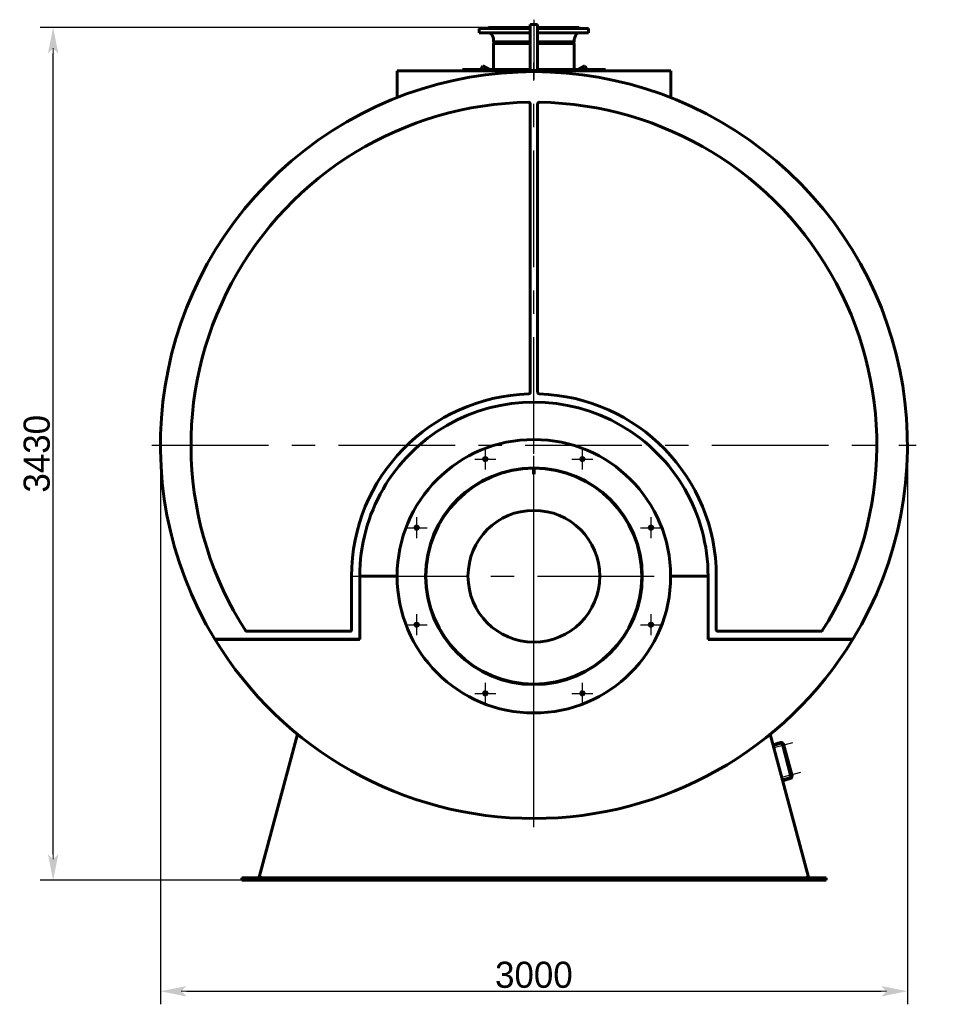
# Model space of a CAD drawing. Header units: millimetres. Extents: x 0 to 6430, y -148 to 841.
# Tile 4 of 6: x 3296 to 3545, y -148 to 116. Entities that reach past the tile are written whole.
import ezdxf

# ---------------------------------------------------------------- set-up
doc = ezdxf.new("R2010")
doc.units = ezdxf.units.MM
for name, pattern in [('CENTER_per1_scale0.163386', [8.3, 5.1875, -1.0375, 1.0375, -1.0375]), ('CENTER_per1_scale0.275591', [14, 8.75, -1.75, 1.75, -1.75]), ('CENTER_per1_scale0.297346', [15.105155, 9.440722, -1.888144, 1.888144, -1.888144]), ('CENTER_per1_scale0.354331', [18, 11.25, -2.25, 2.25, -2.25]), ('CENTER_per1c_scale0.984955', [50.035714, 31.272321, -6.254464, 6.254464, -6.254464]), ('CENTER_per3_scale0.826082', [41.964948, 26.228093, -5.245619, 5.245619, -5.245619]), ('CENTER_per3c_scale0.985564', [50.066667, 31.291667, -6.258333, 6.258333, -6.258333])]:
    doc.linetypes.add(name, pattern=pattern)
doc.styles.add('TextStyle_1', font='T-FLEX Type A.TTF', dxfattribs={"height": 7})
doc.dimstyles.new('DIM_ST_2', dxfattribs={"dimtxt": 7, "dimasz": 7, "dimexe": 3.5, "dimexo": 0, "dimgap": 0.875, "dimtad": 1, "dimlfac": 14.999999, "dimrnd": 0.01, "dimdsep": 46, "dimtxsty": 'TextStyle_1', "dimblk": 'Arrow_3_C7_Status', "dimcen": 0.09, "dimclrd": 7, "dimclre": 7, "dimclrt": 7, "dimazin": 0, "dimtfac": 1, "dimtdec": 0, "dimtmove": 0, "dimatfit": 0, "dimldrblk": 'NONE', "dimfxl": 1, "dimtvp": 1, "dimtolj": 1, "dimarcsym": 0})
doc.dimstyles.new('DIM_ST_3', dxfattribs={"dimtxt": 7, "dimasz": 7, "dimexe": 3.5, "dimexo": 0, "dimgap": 0.875, "dimtad": 1, "dimlfac": 14.999999, "dimrnd": 0.01, "dimdsep": 46, "dimtxsty": 'TextStyle_1', "dimblk": 'Arrow_3_C7_Status', "dimcen": 0.09, "dimclrd": 7, "dimclre": 7, "dimclrt": 7, "dimazin": 0, "dimtfac": 1, "dimtdec": 0, "dimtmove": 0, "dimatfit": 0, "dimldrblk": 'NONE', "dimfxl": 1, "dimtvp": 1, "dimtolj": 1, "dimarcsym": 0})

# ---------------------------------------------------------------- blocks, each defined once
blk = doc.blocks.new('Arrow_3_C7_Status')
at = {"color": 7, "linetype": 'Continuous', "lineweight": 0}
blk.add_line((-1, 0), (-0.8, 0), dxfattribs=at)
at = {"color": 7}
blk.add_solid([(-1, -0.2), (0, 0), (-0.8, 0), (-1, 0.2)], dxfattribs=at)
blk = doc.blocks.new('*D9')
at = {"color": 7, "lineweight": -2}
for p, q in [((-100.13, 1.93), (-100.13, -148.02)), ((100.13, 1.93), (100.13, -148.02)), ((-93.13, -144.52), (93.13, -144.52))]:
    blk.add_line(p, q, dxfattribs=at)
at = {"layer": 'Defpoints', "color": 0}
for p in [(-100.13, 1.93), (100.13, 1.93), (100.13, -144.52)]:
    blk.add_point(p, dxfattribs=at)
at = {"color": 7, "lineweight": -2, "xscale": 7, "yscale": 7, "zscale": 7}
for p, rotation in [((-100.13, -144.52), 180), ((100.13, -144.52), 360)]:
    blk.add_blockref('Arrow_3_C7_Status', p, dxfattribs=dict(at, rotation=rotation))
at = {"color": 7, "insert": (0, -140.15), "char_height": 7, "attachment_point": 5, "style": 'TextStyle_1'}
blk.add_mtext('\\A1;3000{\\H0.5x;\\S^ ;} ', dxfattribs=at)
blk = doc.blocks.new('_None')
blk = doc.blocks.new('*D10')
at = {"color": 7, "lineweight": -2}
for p, q in [((-12.17, 113.93), (-132.39, 113.93)), ((-128.89, -107.73), (-128.89, 106.93)), ((-78.33, -114.73), (-132.39, -114.73))]:
    blk.add_line(p, q, dxfattribs=at)
at = {"layer": 'Defpoints', "color": 0}
for p in [(-128.89, 113.93), (-12.17, 113.93), (-78.33, -114.73)]:
    blk.add_point(p, dxfattribs=at)
at = {"color": 7, "lineweight": -2, "xscale": 7, "yscale": 7, "zscale": 7}
for p, rotation in [((-128.89, 113.93), 89.99999999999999), ((-128.89, -114.73), 270)]:
    blk.add_blockref('Arrow_3_C7_Status', p, dxfattribs=dict(at, rotation=rotation))
at = {"color": 7, "insert": (-133.27, -0.4), "char_height": 7, "attachment_point": 5, "rotation": 90, "style": 'TextStyle_1'}
blk.add_mtext('\\A1;3430{\\H0.5x;\\S^ ;}', dxfattribs=at)
blk = doc.blocks.new('Проекция_10')
at = {"color": 7, "linetype": 'Continuous', "lineweight": 60}
for p, q in [((-14.66667, 113.66667), (-1, 113.66667)), ((-14.66667, 113.66667), (-14.66667, 112.46667)), ((-12.16667, 113.93334), (-1, 113.93334)), ((-1, 114.73334), (-1, 110.74354)), ((1, 114.73334), (-1, 114.73334)), ((1, 114.73334), (1, 110.74354)), ((1, 113.93334), (12.16667, 113.93334)), ((1, 113.66667), (14.66667, 113.66667)), ((14.66667, 112.46667), (14.66667, 113.66667)), ((-14.66667, 112.46667), (-1, 112.46667)), ((-11.20898, 111.93898), (-10.84444, 110.93197)), ((1, 112.46667), (14.66667, 112.46667)), ((10.84444, 110.93197), (11.20898, 111.93898)), ((-10.79667, 110.65966), (-10.79667, 110.03532)), ((-10.79667, 110.03532), (-1, 110.03532)), ((-10.79667, 110.03532), (-10.73333, 109.98672)), ((-1, 109.60001), (-10.79667, 109.60001)), ((-10.79667, 109.60001), (-10.79667, 102.60001)), ((-10.73333, 109.98672), (-10.73333, 109.60001)), ((-1, 109.98672), (-10.73333, 109.98672)), ((-1, 110.74354), (-1, 105.34178)), ((1, 110.74354), (1, 105.34178)), ((1, 110.03532), (10.79667, 110.03532)), ((10.73333, 109.98672), (1, 109.98672)), ((10.79667, 109.60001), (1, 109.60001)), ((10.73333, 109.98672), (10.79667, 110.03532)), ((10.73333, 109.60001), (10.73333, 109.98672)), ((10.79667, 110.03532), (10.79667, 110.65966)), ((10.79667, 102.60001), (10.79667, 109.60001)), ((-13.69906, 103.64442), (-14.30205, 102.60001)), ((-11.89009, 102.60001), (-13.69906, 103.64442)), ((-1, 104.225), (-1, 105.34178)), ((-1, 104.225), (-1, 102.39463)), ((1, 105.34178), (1, 104.225)), ((1, 104.225), (1, 102.39463)), ((13.69906, 103.64442), (11.89009, 102.60001)), ((13.69906, 103.64442), (14.30205, 102.60001)), ((-36.67236, 102.26667), (36.67236, 102.26667)), ((-36.67236, 95.10964), (-36.67236, 102.26667)), ((-19.16667, 102.60001), (-18.5, 102.60001)), ((-19.16667, 102.60001), (-19.16667, 102.26667)), ((-18.5, 102.60001), (-1, 102.60001)), ((-18.5, 102.60001), (-18.5, 102.26667)), ((1, 102.60001), (18.5, 102.60001)), ((18.5, 102.60001), (19.16667, 102.60001)), ((18.5, 102.26667), (18.5, 102.60001)), ((19.16667, 102.26667), (19.16667, 102.60001)), ((36.67236, 102.26667), (36.67236, 95.10964)), ((-1, 16.04679), (-1, 93.45596)), ((1, 93.45596), (1, 16.04679)), ((-0.06868, -4.30008), (-0.06504, -5.83341)), ((0.06868, -4.30008), (0.06504, -5.83341)), ((-48.9, -47.6), (-48.9, -33.23333)), ((-36.66667, -33.23333), (-46.7, -33.23333)), ((-46.7, -33.23333), (-46.7, -50.13334)), ((36.66667, -33.23333), (46.7, -33.23333)), ((46.7, -50.13334), (46.7, -33.23333)), ((48.9, -33.23333), (48.9, -47.6)), ((-46.7, -50.13334), (-85.53214, -50.13334)), ((-85.3004, -50.15286), (-85.3004, -50.13334)), ((-76.97273, -48), (-49.3, -48)), ((-46.76667, -50.2), (-46.76667, -50.13334)), ((85.53214, -50.13334), (46.7, -50.13334)), ((46.76667, -50.2), (46.76667, -50.13334)), ((49.3, -48), (76.97273, -48)), ((85.3004, -50.15286), (85.3004, -50.13334)), ((-85.26052, -50.2), (-46.76667, -50.2)), ((46.76667, -50.2), (85.26052, -50.2)), ((-73.61237, -113.92486), (-63.34737, -75.61534)), ((63.34737, -75.61534), (73.61237, -113.92486)), ((66.15409, -77.84762), (64.09345, -78.39977)), ((66.20586, -78.04081), (64.14522, -78.59296)), ((66.67277, -78.49545), (66.47959, -78.54722)), ((66.47959, -78.54722), (66.5348, -78.75328)), ((66.5348, -78.75328), (66.72799, -78.70152)), ((68.92622, -86.90545), (66.61411, -78.27651)), ((66.82455, -78.28914), (66.80729, -78.22475)), ((66.82455, -78.28914), (66.95334, -78.25463)), ((69.23094, -86.75478), (66.95334, -78.25463)), ((66.9856, -78.29775), (66.96628, -78.30293)), ((67.03459, -78.32604), (67.12604, -78.66733)), ((67.07843, -78.7215), (67.09775, -78.71632)), ((68.81234, -86.48044), (68.61916, -86.53221)), ((68.61916, -86.53221), (68.67437, -86.73827)), ((68.67437, -86.73827), (68.86756, -86.68651)), ((69.23094, -86.75478), (69.10215, -86.78929)), ((69.11941, -86.85369), (69.10215, -86.78929)), ((69.12517, -86.28274), (69.10585, -86.28792)), ((69.17416, -86.31102), (69.26561, -86.65232)), ((69.218, -86.70648), (69.23732, -86.70131)), ((66.62988, -87.86584), (68.69052, -87.3137)), ((66.68164, -88.05903), (68.74229, -87.50688)), ((-78.33334, -114.06667), (78.33334, -114.06667)), ((-78.33334, -114.06667), (-78.33334, -114.73334)), ((-78.33334, -114.73334), (78.33334, -114.73334)), ((-73.08311, -114.06667), (-73.61237, -113.92486)), ((-72.96019, -114.06667), (-73.11263, -114.02582)), ((72.96019, -114.06667), (73.11263, -114.02582)), ((73.08311, -114.06667), (73.61237, -113.92486)), ((78.33334, -114.06667), (78.33334, -114.73334))]:
    blk.add_line(p, q, dxfattribs=at)
at = {"color": 7, "linetype": 'CENTER_per1_scale0.354331', "lineweight": 25}
blk.add_line((0, 116.00001), (0, 110.13334), dxfattribs=at)
at = {"color": 7, "linetype": 'CENTER_per1_scale0.297346', "lineweight": 25}
blk.add_line((0, 114.27231), (0, 108.59864), dxfattribs=at)
at = {"color": 7, "linetype": 'CENTER_per3_scale0.826082', "lineweight": 25}
blk.add_line((0, 112.993), (0, 99.93334), dxfattribs=at)
at = {"color": 7, "linetype": 'CENTER_per3c_scale0.985564', "lineweight": 25}
for p, q in [((0, -100.53334), (0, 104.40001)), ((-102.46667, 1.93333), (102.46667, 1.93333))]:
    blk.add_line(p, q, dxfattribs=at)
at = {"color": 7, "linetype": 'CENTER_per1c_scale0.984955', "lineweight": 25}
for p, q in [((0, -82.26667), (0, 15.8)), ((-49.03334, -33.23333), (49.03334, -33.23333))]:
    blk.add_line(p, q, dxfattribs=at)
at = {"color": 7, "linetype": 'CENTER_per1_scale0.275591', "lineweight": 25}
for p, q in [((-13.01124, -4.62143), (-13.01124, 0.97857)), ((13.01124, -4.62143), (13.01124, 0.97857)), ((-15.81124, -1.82143), (-10.21124, -1.82143)), ((10.21124, -1.82143), (15.81124, -1.82143)), ((-31.41191, -23.0221), (-31.41191, -17.4221)), ((31.41191, -23.0221), (31.41191, -17.4221)), ((-34.21191, -20.2221), (-28.61191, -20.2221)), ((28.61191, -20.2221), (34.21191, -20.2221)), ((-31.41191, -49.04457), (-31.41191, -43.44457)), ((31.41191, -49.04457), (31.41191, -43.44457)), ((-34.21191, -46.24457), (-28.61191, -46.24457)), ((28.61191, -46.24457), (34.21191, -46.24457)), ((-13.01124, -67.44524), (-13.01124, -61.84524)), ((13.01124, -67.44524), (13.01124, -61.84524)), ((-15.81124, -64.64524), (-10.21124, -64.64524)), ((10.21124, -64.64524), (15.81124, -64.64524))]:
    blk.add_line(p, q, dxfattribs=at)
at = {"color": 7, "linetype": 'CENTER_per1_scale0.163386', "lineweight": 25}
for p, q in [((69.2955, -77.90313), (64.25337, -79.25416)), ((71.43507, -85.88811), (66.39294, -87.23915))]:
    blk.add_line(p, q, dxfattribs=at)
at = {"color": 7, "lineweight": 60, "flags": 128}
for points in [[(-85.53214, -50.13334), (-85.51503, -50.14484), (-85.48412, -50.14791), (-85.44215, -50.14427), (-85.39329, -50.13642), (-85.37601, -50.13334)], [(85.53214, -50.13334), (85.51503, -50.14484), (85.48412, -50.14791), (85.44215, -50.14427), (85.39329, -50.13642), (85.37601, -50.13334)]]:
    blk.add_lwpolyline(points, dxfattribs=at)
at = {"color": 7, "linetype": 'Continuous', "lineweight": 60}
for centre, radius in [((0, -33.23333), 36.66667), ((-13.01124, -1.82143), 0.46667), ((13.01124, -1.82143), 0.46667), ((0, -33.23333), 29.06667), ((0, -33.23333), 17.66667), ((-31.41191, -20.2221), 0.46667), ((31.41191, -20.2221), 0.46667), ((-31.41191, -46.24457), 0.46667), ((31.41191, -46.24457), 0.46667), ((-13.01124, -64.64524), 0.46667), ((13.01124, -64.64524), 0.46667)]:
    blk.add_circle(centre, radius, dxfattribs=at)
for centre, radius, start, end in [((-12.43333, 113.93334), 0.26667, 270, 0.0000052), ((12.43333, 113.93334), 0.26667, 180, 270), ((-11.96121, 111.66667), 0.8, 19.900256, 90), ((-11.59667, 110.65966), 0.8, 360, 19.900256), ((11.59667, 110.65966), 0.8, 160.099744, 180.0000012), ((11.96121, 111.66667), 0.8, 90, 160.099744), ((0, 1.93333), 100.13334, 328.6695349, 211.3304651), ((-1.66667, 95.71725), 6.66667, 91.1061648, 100.7613735), ((0, 9.4), 93, 88.8938352, 91.1061648), ((1.66667, 95.71725), 6.66667, 79.2386265, 88.8938352), ((0, 1.93333), 91.93334, 90.8763717, 212.7620108), ((-1.4, 93.45596), 0.4, 0.0000009, 90.8763717), ((1.4, 93.45596), 0.4, 89.1236283, 179.9999887), ((0, 1.93333), 91.93334, 327.2379892, 89.1236283), ((-1.4, 16.04679), 0.4, 271.6272794, 360), ((1.4, 16.04679), 0.4, 180, 268.3727206), ((0, -33.23333), 48.9, 91.6272794, 180), ((0, -33.23333), 46.7, 359.9999985, 179.9999991), ((0, -33.23333), 48.9, 359.9999983, 88.3727206), ((0, -33.23333), 28.93333, 90.136, 89.864), ((0, -33.23333), 28.46667, 89.864, 90.136), ((0, -33.23333), 27.4, 89.864, 90.136), ((0, 1.93333), 100.13334, 211.3304652, 328.6695348), ((-85.57226, -50.4233), 0.38346, 35.6135011, 44.8496077), ((-76.97273, -47.6), 0.4, 212.7620108, 270), ((-49.3, -47.6), 0.4, 270, 0.0000012), ((49.3, -47.6), 0.4, 179.9999988, 270), ((76.97273, -47.6), 0.4, 270, 327.2379892), ((85.57343, -50.42428), 0.38498, 135.1686892, 144.3682021), ((66.29213, -78.36278), 0.53333, 15, 105), ((66.29213, -78.36278), 0.33333, 15, 105), ((66.99595, -78.33639), 0.04, 15, 105), ((67.0874, -78.67768), 0.04, 285, 15), ((68.60425, -86.99172), 0.33333, 285, 15), ((68.60425, -86.99172), 0.53333, 285, 15), ((69.13552, -86.32138), 0.04, 15, 105), ((69.22697, -86.66267), 0.04, 285, 15), ((-74.32267, -118.72764), 4.85502, 75.5678785, 81.5873678), ((74.3568, -118.89661), 5.02717, 98.5157869, 104.3289671)]:
    blk.add_arc(centre, radius, start, end, dxfattribs=at)
for base, p1, p2, angle, text, dimstyle, picture, middle, dimtype in [((-128.89, 113.93334), (-78.33334, -114.73334), (-12.16667, 113.93334), 90, '<>{\\H0.5x;\\S^ ;}', 'DIM_ST_3', '*D10', (-128.89, -0.4), 160), ((100.13334, -144.52001), (-100.13334, 1.93333), (100.13334, 1.93333), 360, '3000{\\H0.5x;\\S^ ;} ', 'DIM_ST_2', '*D9', (0, -144.52001), 161)]:
    dim = blk.add_linear_dim(base=base, p1=p1, p2=p2, angle=angle, text=text, dimstyle=dimstyle)
    dim.commit()
    dim.dimension.update_dxf_attribs({"geometry": picture, "text_midpoint": middle, "dimtype": dimtype})

msp = doc.modelspace()

# ---------------------------------------------------------------- block references
msp.add_blockref('Проекция_10', (3434.21, 0))

doc.saveas('drawing.dxf')
